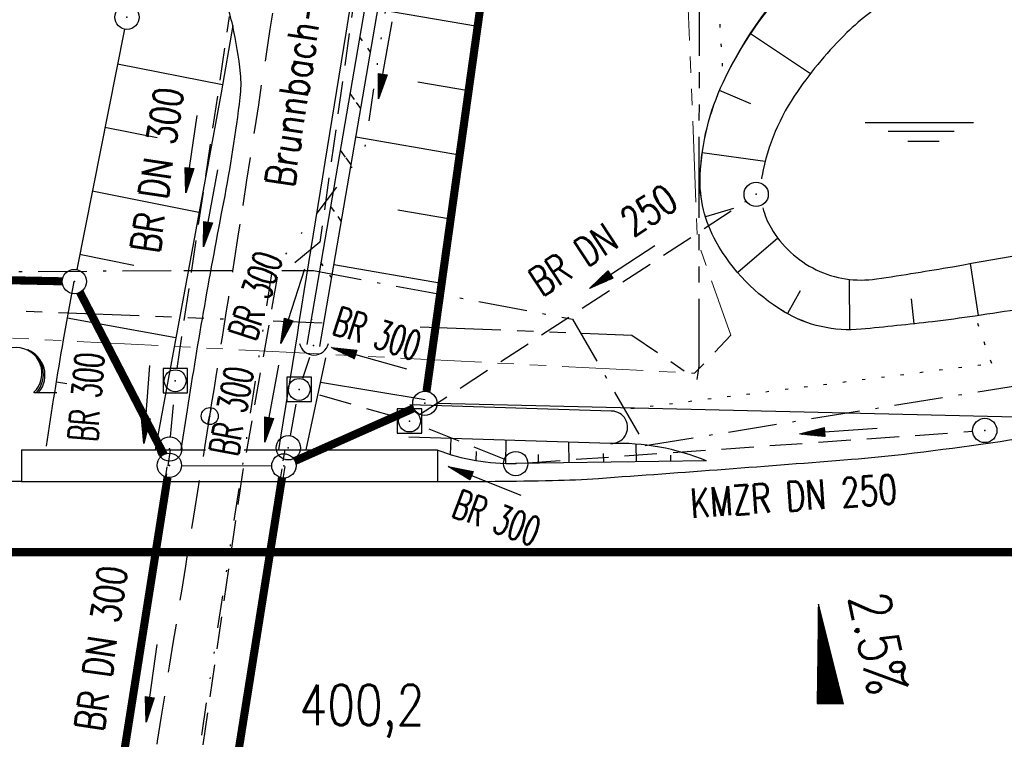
# Model space of a CAD drawing. Extents: x 0 to 1135, y 0 to 420.
# Tile 56 of 61: x 851 to 912, y 217 to 261. Entities that reach past the tile are written whole.
import ezdxf
from ezdxf.enums import TextEntityAlignment as Align

# ---------------------------------------------------------------- set-up
doc = ezdxf.new("R2010")
doc.units = 0
doc.header["$LTSCALE"] = 2
doc.header["$MEASUREMENT"] = 0
for name, pattern in [('AUSGEZOGEN', [0]), ('BAB-FM2', [2.6, 1.5, -0.5, 0.1, -0.5]), ('EinAusfädelung', [3.5, 2.5, -1]), ('GESTRICH-X2', [1.5, 1, -0.5]), ('GESTRICHELT', [0.75, 0.5, -0.25]), ('GESTRICHELTX3', [2.25, 1.5, -0.75]), ('GETRENNTX3', [3.25, 1, -0.75, 0, -0.75, 0, -0.75]), ('PHANTOMX2', [5, 2.5, -0.5, 0.5, -0.5, 0.5, -0.5]), ('PUNKTX2_STR', [0.6, 0.1, -0.5])]:
    doc.linetypes.add(name, pattern=pattern)
doc.layers.get('0').update_dxf_attribs({"color": 8, "linetype": 'AUSGEZOGEN'})
for name, color, linetype in [('BAB_FM', 8, 'BAB-FM2'), ('BAUWOTOP', 250, 'AUSGEZOGEN'), ('BAUWUTOP', 250, 'GESTRICHELT'), ('BOESCHG', 8, 'AUSGEZOGEN'), ('DURCHL', 200, 'GESTRICH-X2'), ('EINAUSF', 8, 'EinAusfädelung'), ('FBRTOP', 8, 'AUSGEZOGEN'), ('GEF', 8, 'AUSGEZOGEN'), ('GRENZL', 8, 'AUSGEZOGEN'), ('GRENZL-BAB', 7, 'AUSGEZOGEN'), ('GRENZP', 8, 'AUSGEZOGEN'), ('GRENZP-BAB', 7, 'AUSGEZOGEN'), ('HEKT_B', 250, 'CONTINUOUS'), ('KANAL', 200, 'GESTRICH-X2'), ('Lichtwellenleiter COLT', 8, 'PHANTOMX2'), ('Lichtwellenleiter GLH', 8, 'PHANTOMX2'), ('MULDE', 8, 'AUSGEZOGEN'), ('NUTZUNG', 8, 'PUNKTX2_STR'), ('PFEIL', 200, 'CONTINUOUS'), ('PFEILTOP', 8, 'AUSGEZOGEN'), ('Rinne', 200, 'CONTINUOUS'), ('RRB', 4, 'AUSGEZOGEN'), ('SCHSYMBOL', 200, 'AUSGEZOGEN'), ('SIGNATUR', 8, 'AUSGEZOGEN'), ('STRASSE', 8, 'AUSGEZOGEN'), ('STROMLTG', 8, 'AUSGEZOGEN'), ('Telekom', 8, 'GETRENNTX3'), ('TEXTO', 200, 'CONTINUOUS'), ('TEXTU', 4, 'CONTINUOUS'), ('W-LTG', 8, 'GESTRICHELTX3'), ('WALD', 8, 'AUSGEZOGEN')]:
    doc.layers.add(name, color=color, linetype=linetype)
doc.styles.add('ROMANS', font='romans.shx', dxfattribs={"width": 0.8})

# ---------------------------------------------------------------- blocks, each defined once
blk = doc.blocks.new('GST')
at = {"color": 0}
blk.add_circle((0, 0), 0.75, dxfattribs=at)
blk.add_point((0, 0), dxfattribs=at)
blk = doc.blocks.new('W-SCHI')
at = {"color": 0}
blk.add_line((-0.75, 0.006), (0.75, 0), dxfattribs=at)
blk.add_circle((0, 0), 0.75, dxfattribs=at)
blk.add_point((0, 0), dxfattribs=at)
blk = doc.blocks.new('20')
blk.add_lwpolyline([(-0.754, -0.751), (0.754, -0.751), (0.754, 0.75), (-0.754, 0.75)], close=True)
blk.add_circle((0, 0), 0.676)
blk.add_point((0, 0))
blk = doc.blocks.new('10')
blk.add_blockref('GST', (0, 0))
blk = doc.blocks.new('40')
at = {"color": 0}
blk.add_arc((0.025, 0.311), 0.91, 192.5363, 347.4637, dxfattribs=at)
blk.add_point((0, 0), dxfattribs=at)
blk = doc.blocks.new('PFEIL2')
at = {"color": 0}
for p, q in [((0.88, 0.002), (-2.401, -0.012)), ((0.881, -0.271), (0.879, 0.276)), ((0.879, 0.276), (2.429, 0.009)), ((0.911, 0.27), (0.879, 0.265)), ((0.965, 0.261), (0.879, 0.246)), ((1.019, 0.252), (0.879, 0.228)), ((1.073, 0.242), (0.879, 0.209)), ((1.127, 0.233), (0.879, 0.191)), ((1.181, 0.224), (0.879, 0.172)), ((1.235, 0.214), (0.879, 0.154)), ((1.289, 0.205), (0.879, 0.135)), ((1.343, 0.196), (0.879, 0.117)), ((1.397, 0.187), (0.879, 0.098)), ((1.451, 0.177), (0.879, 0.08)), ((1.505, 0.168), (0.879, 0.061)), ((1.559, 0.159), (0.88, 0.043)), ((1.613, 0.149), (0.88, 0.024)), ((1.668, 0.14), (0.88, 0.006)), ((1.722, 0.131), (0.88, -0.013)), ((1.776, 0.121), (0.88, -0.031)), ((1.83, 0.112), (0.88, -0.05)), ((1.884, 0.103), (0.88, -0.068)), ((1.938, 0.094), (0.88, -0.087)), ((1.992, 0.084), (0.88, -0.105)), ((2.046, 0.075), (0.88, -0.124)), ((2.1, 0.066), (0.88, -0.142)), ((2.154, 0.056), (0.88, -0.161)), ((2.208, 0.047), (0.88, -0.179)), ((2.262, 0.038), (0.881, -0.198)), ((2.316, 0.029), (0.881, -0.216)), ((2.37, 0.019), (0.881, -0.235)), ((2.424, 0.01), (0.881, -0.253)), ((2.429, 0.009), (0.881, -0.271))]:
    blk.add_line(p, q, dxfattribs=at)
blk = doc.blocks.new('LW')
at = {"color": 0}
blk.add_line((1.183, 0.003), (2.575, 0.003), dxfattribs=at)
for centre, radius, start, end in [((0.065, 1.189), 1.6, 312.72017, 226.72491), ((0.169, 1.08), 1.681, 321.19916, 68.98443), ((0.083, 1.129), 1.668, 319.29157, 65.21007)]:
    blk.add_arc(centre, radius, start, end, dxfattribs=at)
blk = doc.blocks.new('*X16')
at = {"color": 0}
for p, q in [((725.827, 193.844), (727.436, 195.453)), ((725.827, 193.853), (727.427, 195.453)), ((725.827, 193.861), (727.418, 195.453)), ((725.827, 193.87), (727.409, 195.453)), ((725.827, 193.879), (727.401, 195.453)), ((725.827, 193.888), (727.392, 195.453)), ((725.827, 193.897), (727.383, 195.453)), ((725.827, 193.906), (727.374, 195.453)), ((725.827, 193.914), (727.365, 195.453)), ((725.827, 193.923), (727.356, 195.453)), ((725.827, 193.932), (727.347, 195.453)), ((725.827, 193.941), (727.339, 195.453)), ((725.827, 193.95), (727.33, 195.453)), ((725.827, 193.959), (727.321, 195.453)), ((725.827, 193.967), (727.312, 195.453)), ((725.827, 193.976), (727.303, 195.453)), ((725.827, 193.985), (727.294, 195.453)), ((725.827, 193.994), (727.286, 195.453)), ((725.827, 194.003), (727.277, 195.453)), ((725.827, 194.012), (727.268, 195.453)), ((725.827, 194.02), (727.259, 195.453)), ((725.827, 194.029), (727.25, 195.453)), ((725.827, 194.038), (727.241, 195.453)), ((725.827, 194.047), (727.233, 195.453)), ((725.827, 194.056), (727.224, 195.453)), ((725.827, 194.065), (727.215, 195.453)), ((725.827, 194.073), (727.206, 195.453)), ((725.827, 194.082), (727.197, 195.453)), ((725.827, 194.091), (727.188, 195.453)), ((725.827, 194.1), (727.18, 195.453)), ((725.827, 194.109), (727.171, 195.453)), ((725.827, 194.118), (727.162, 195.453)), ((725.827, 194.127), (727.153, 195.453)), ((725.827, 194.135), (727.144, 195.453)), ((725.827, 194.144), (727.135, 195.453)), ((725.827, 194.153), (727.127, 195.453)), ((725.827, 194.162), (727.118, 195.453)), ((725.827, 194.171), (727.109, 195.453)), ((725.827, 194.18), (727.1, 195.453)), ((725.827, 194.188), (727.091, 195.453)), ((725.827, 194.197), (727.082, 195.453)), ((725.827, 194.206), (727.073, 195.453)), ((725.827, 194.215), (727.065, 195.453)), ((725.827, 194.224), (727.056, 195.453)), ((725.827, 194.233), (727.047, 195.453)), ((725.827, 194.241), (727.038, 195.453)), ((725.827, 194.25), (727.029, 195.453)), ((725.827, 194.259), (727.02, 195.453)), ((725.827, 194.268), (727.012, 195.453)), ((725.827, 194.277), (727.003, 195.453)), ((725.827, 194.286), (726.994, 195.453)), ((725.827, 194.294), (726.985, 195.453)), ((725.827, 194.303), (726.976, 195.453)), ((725.827, 194.312), (726.967, 195.453)), ((725.827, 194.321), (726.959, 195.453)), ((725.827, 194.33), (726.95, 195.453)), ((725.827, 194.339), (726.941, 195.453)), ((725.827, 194.348), (726.932, 195.453)), ((725.827, 194.356), (726.923, 195.453)), ((725.827, 194.365), (726.914, 195.453)), ((725.827, 194.374), (726.906, 195.453)), ((725.827, 194.383), (726.897, 195.453)), ((725.827, 194.392), (726.888, 195.453)), ((725.827, 194.401), (726.879, 195.453)), ((725.827, 194.409), (726.87, 195.453)), ((725.827, 194.418), (726.861, 195.453)), ((725.827, 194.427), (726.853, 195.453)), ((725.827, 194.436), (726.844, 195.453)), ((725.827, 194.445), (726.835, 195.453)), ((725.827, 194.454), (726.826, 195.453)), ((725.827, 194.462), (726.817, 195.453)), ((725.827, 194.471), (726.808, 195.453)), ((725.827, 194.48), (726.799, 195.453)), ((725.827, 194.489), (726.791, 195.453)), ((725.827, 194.498), (726.782, 195.453)), ((725.827, 194.507), (726.773, 195.453)), ((725.827, 194.515), (726.764, 195.453)), ((725.827, 194.524), (726.755, 195.453)), ((725.827, 194.533), (726.746, 195.453)), ((725.827, 194.542), (726.738, 195.453)), ((725.827, 194.551), (726.729, 195.453)), ((725.827, 194.56), (726.72, 195.453)), ((725.827, 194.568), (726.711, 195.453)), ((725.827, 194.577), (726.702, 195.453)), ((725.827, 194.586), (726.693, 195.453)), ((725.827, 194.595), (726.685, 195.453)), ((725.827, 194.604), (726.676, 195.453)), ((725.827, 194.613), (726.667, 195.453)), ((725.827, 194.622), (726.658, 195.453)), ((725.827, 194.63), (726.649, 195.453)), ((725.827, 194.639), (726.64, 195.453)), ((725.827, 194.648), (726.632, 195.453)), ((725.827, 194.657), (726.623, 195.453)), ((725.827, 194.666), (726.614, 195.453)), ((725.827, 194.675), (726.605, 195.453)), ((725.827, 194.683), (726.596, 195.453)), ((725.827, 194.692), (726.587, 195.453)), ((725.827, 194.701), (726.579, 195.453)), ((725.827, 194.71), (726.57, 195.453)), ((725.827, 194.719), (726.561, 195.453)), ((725.827, 194.728), (726.552, 195.453)), ((725.827, 194.736), (726.543, 195.453)), ((725.827, 194.745), (726.534, 195.453)), ((725.827, 194.754), (726.525, 195.453)), ((725.827, 194.763), (726.517, 195.453)), ((725.827, 194.772), (726.508, 195.453)), ((725.827, 194.781), (726.499, 195.453)), ((725.827, 194.789), (726.49, 195.453)), ((725.827, 194.798), (726.481, 195.453)), ((725.827, 194.807), (726.472, 195.453)), ((725.827, 194.816), (726.464, 195.453)), ((725.827, 194.825), (726.455, 195.453)), ((725.827, 194.834), (726.446, 195.453)), ((725.827, 194.842), (726.437, 195.453)), ((725.827, 194.851), (726.428, 195.453)), ((725.827, 194.86), (726.419, 195.453)), ((725.827, 194.869), (726.411, 195.453)), ((725.827, 194.878), (726.402, 195.453)), ((725.827, 194.887), (726.393, 195.453)), ((725.827, 194.896), (726.384, 195.453)), ((725.827, 194.904), (726.375, 195.453)), ((725.827, 194.913), (726.366, 195.453)), ((725.827, 194.922), (726.358, 195.453)), ((725.827, 194.931), (726.349, 195.453)), ((725.827, 194.94), (726.34, 195.453)), ((725.827, 194.949), (726.331, 195.453)), ((725.827, 194.957), (726.322, 195.453)), ((725.827, 194.966), (726.313, 195.453)), ((725.827, 194.975), (726.305, 195.453)), ((725.827, 194.984), (726.296, 195.453)), ((725.827, 194.993), (726.287, 195.453)), ((725.827, 195.002), (726.278, 195.453)), ((725.827, 195.01), (726.269, 195.453)), ((725.827, 195.019), (726.26, 195.453)), ((725.827, 195.028), (726.251, 195.453)), ((725.827, 195.037), (726.243, 195.453)), ((725.827, 195.046), (726.234, 195.453)), ((725.827, 195.055), (726.225, 195.453)), ((725.827, 195.063), (726.216, 195.453)), ((725.827, 195.072), (726.207, 195.453)), ((725.827, 195.081), (726.198, 195.453)), ((725.827, 195.09), (726.19, 195.453)), ((725.827, 195.099), (726.181, 195.453)), ((725.827, 195.108), (726.172, 195.453)), ((725.827, 195.116), (726.163, 195.453)), ((725.827, 195.125), (726.154, 195.453)), ((725.827, 195.134), (726.145, 195.453)), ((725.827, 195.143), (726.137, 195.453)), ((725.827, 195.152), (726.128, 195.453)), ((725.827, 195.161), (726.119, 195.453)), ((725.827, 195.17), (726.11, 195.453)), ((725.827, 195.178), (726.101, 195.453)), ((725.827, 195.187), (726.092, 195.453)), ((725.827, 195.196), (726.084, 195.453)), ((725.827, 195.205), (726.075, 195.453)), ((725.827, 195.214), (726.066, 195.453)), ((725.827, 195.223), (726.057, 195.453)), ((725.827, 195.231), (726.048, 195.453)), ((725.827, 195.24), (726.039, 195.453)), ((725.827, 195.249), (726.031, 195.453)), ((725.827, 195.258), (726.022, 195.453)), ((725.827, 195.267), (726.013, 195.453)), ((725.827, 195.276), (726.004, 195.453)), ((725.827, 195.284), (725.995, 195.453)), ((725.827, 195.293), (725.986, 195.453)), ((725.827, 195.302), (725.977, 195.453)), ((725.827, 195.311), (725.969, 195.453)), ((725.827, 195.32), (725.96, 195.453)), ((725.827, 195.329), (725.951, 195.453)), ((725.827, 195.337), (725.942, 195.453)), ((725.827, 195.346), (725.933, 195.453)), ((725.827, 195.355), (725.924, 195.453)), ((725.827, 195.364), (725.916, 195.453)), ((725.827, 195.373), (725.907, 195.453)), ((725.827, 195.382), (725.898, 195.453)), ((725.827, 195.39), (725.889, 195.453)), ((725.827, 195.399), (725.88, 195.453)), ((725.827, 195.408), (725.871, 195.453)), ((725.827, 195.417), (725.863, 195.453)), ((725.827, 195.426), (725.854, 195.453)), ((725.827, 195.435), (725.845, 195.453)), ((725.827, 195.444), (725.836, 195.453)), ((725.827, 193.826), (727.433, 195.433)), ((725.827, 193.817), (727.43, 195.421)), ((725.827, 193.808), (727.427, 195.409)), ((725.827, 193.799), (727.424, 195.397)), ((725.827, 193.791), (727.421, 195.385)), ((725.827, 193.782), (727.418, 195.373)), ((725.827, 193.773), (727.414, 195.361)), ((725.827, 193.764), (727.411, 195.349)), ((725.827, 193.755), (727.408, 195.337)), ((725.827, 193.746), (727.405, 195.325)), ((725.827, 193.738), (727.402, 195.313)), ((725.827, 193.729), (727.399, 195.301)), ((725.827, 193.72), (727.395, 195.289)), ((725.827, 193.711), (727.392, 195.277)), ((725.827, 193.702), (727.389, 195.265)), ((725.827, 193.693), (727.386, 195.253)), ((725.827, 193.685), (727.383, 195.241)), ((725.827, 193.676), (727.38, 195.229)), ((725.827, 193.667), (727.377, 195.217)), ((725.827, 193.658), (727.373, 195.205)), ((725.827, 193.649), (727.37, 195.193)), ((725.827, 193.64), (727.367, 195.181)), ((725.827, 193.632), (727.364, 195.169)), ((725.827, 193.623), (727.361, 195.157)), ((725.827, 193.614), (727.358, 195.145)), ((725.827, 193.605), (727.354, 195.133)), ((725.827, 193.596), (727.351, 195.121)), ((725.827, 193.587), (727.348, 195.109)), ((725.827, 193.579), (727.345, 195.097)), ((725.827, 193.57), (727.342, 195.085)), ((725.827, 193.561), (727.339, 195.073)), ((725.827, 193.552), (727.336, 195.061)), ((725.827, 193.543), (727.332, 195.049)), ((725.827, 193.534), (727.329, 195.037)), ((725.827, 193.525), (727.326, 195.025)), ((725.827, 193.517), (727.323, 195.013)), ((725.827, 193.508), (727.32, 195.001)), ((725.827, 193.499), (727.317, 194.989)), ((725.827, 193.49), (727.313, 194.977)), ((725.827, 193.481), (727.31, 194.965)), ((725.827, 193.472), (727.307, 194.953)), ((725.827, 193.464), (727.304, 194.941)), ((725.827, 193.455), (727.301, 194.929)), ((725.827, 193.446), (727.298, 194.917)), ((725.827, 193.437), (727.295, 194.905)), ((725.827, 193.428), (727.291, 194.893)), ((725.827, 193.419), (727.288, 194.881)), ((725.827, 193.411), (727.285, 194.869)), ((725.827, 193.402), (727.282, 194.857)), ((725.827, 193.393), (727.279, 194.845)), ((725.827, 193.384), (727.276, 194.833)), ((725.827, 193.375), (727.272, 194.821)), ((725.827, 193.366), (727.269, 194.809)), ((725.827, 193.358), (727.266, 194.797)), ((725.827, 193.349), (727.263, 194.785)), ((725.827, 193.34), (727.26, 194.773)), ((725.827, 193.331), (727.257, 194.761)), ((725.827, 193.322), (727.254, 194.749)), ((725.827, 193.313), (727.25, 194.737)), ((725.827, 193.305), (727.247, 194.725)), ((725.827, 193.296), (727.244, 194.713)), ((725.827, 193.287), (727.241, 194.701)), ((725.827, 193.278), (727.238, 194.689)), ((725.827, 193.269), (727.235, 194.677)), ((725.827, 193.26), (727.231, 194.665)), ((725.827, 193.251), (727.228, 194.653)), ((725.827, 193.243), (727.225, 194.641)), ((725.827, 193.234), (727.222, 194.629)), ((725.827, 193.225), (727.219, 194.617)), ((725.827, 193.216), (727.216, 194.605)), ((725.827, 193.207), (727.213, 194.593)), ((725.827, 193.198), (727.209, 194.581)), ((725.827, 193.19), (727.206, 194.569)), ((725.827, 193.181), (727.203, 194.557)), ((725.827, 193.172), (727.2, 194.545)), ((725.827, 193.163), (727.197, 194.533)), ((725.827, 193.154), (727.194, 194.521)), ((725.827, 193.145), (727.19, 194.509)), ((725.827, 193.137), (727.187, 194.497)), ((725.827, 193.128), (727.184, 194.485)), ((725.827, 193.119), (727.181, 194.473)), ((725.827, 193.11), (727.178, 194.461)), ((725.827, 193.101), (727.175, 194.449)), ((725.827, 193.092), (727.172, 194.437)), ((725.827, 193.084), (727.168, 194.425)), ((725.827, 193.075), (727.165, 194.413)), ((725.827, 193.066), (727.162, 194.401)), ((725.827, 193.057), (727.159, 194.389)), ((725.827, 193.048), (727.156, 194.377)), ((725.827, 193.039), (727.153, 194.365)), ((725.827, 193.031), (727.149, 194.353)), ((725.827, 193.022), (727.146, 194.341)), ((725.827, 193.013), (727.143, 194.329)), ((725.827, 193.004), (727.14, 194.317)), ((725.827, 192.995), (727.137, 194.305)), ((725.827, 192.986), (727.134, 194.293)), ((725.827, 192.977), (727.131, 194.281)), ((725.827, 192.969), (727.127, 194.269)), ((725.827, 192.96), (727.124, 194.257)), ((725.827, 192.951), (727.121, 194.245)), ((725.827, 192.942), (727.118, 194.233)), ((725.827, 192.933), (727.115, 194.221)), ((725.827, 192.924), (727.112, 194.209)), ((725.827, 192.916), (727.108, 194.197)), ((725.827, 192.907), (727.105, 194.185)), ((725.827, 192.898), (727.102, 194.173)), ((725.827, 192.889), (727.099, 194.161)), ((725.827, 192.88), (727.096, 194.15)), ((725.827, 192.871), (727.093, 194.138)), ((725.827, 192.863), (727.09, 194.126)), ((725.827, 192.854), (727.086, 194.114)), ((725.827, 192.845), (727.083, 194.102)), ((725.827, 192.836), (727.08, 194.09)), ((725.827, 192.827), (727.077, 194.078)), ((725.827, 192.818), (727.074, 194.066)), ((725.827, 192.81), (727.071, 194.054)), ((725.827, 192.801), (727.068, 194.042)), ((725.827, 192.792), (727.064, 194.03)), ((725.827, 192.783), (727.061, 194.018)), ((725.827, 192.774), (727.058, 194.006)), ((725.827, 192.765), (727.055, 193.994)), ((725.827, 192.757), (727.052, 193.982)), ((725.827, 192.748), (727.049, 193.97)), ((725.827, 192.739), (727.045, 193.958)), ((725.827, 192.73), (727.042, 193.946)), ((725.827, 192.721), (727.039, 193.934)), ((725.827, 192.712), (727.036, 193.922)), ((725.827, 192.703), (727.033, 193.91)), ((725.827, 192.695), (727.03, 193.898)), ((725.827, 192.686), (727.027, 193.886)), ((725.827, 192.677), (727.023, 193.874)), ((725.827, 192.668), (727.02, 193.862)), ((725.827, 192.659), (727.017, 193.85)), ((725.827, 192.65), (727.014, 193.838)), ((725.827, 192.642), (727.011, 193.826)), ((725.827, 192.633), (727.008, 193.814)), ((725.827, 192.624), (727.004, 193.802)), ((725.827, 192.615), (727.001, 193.79)), ((725.827, 192.606), (726.998, 193.778)), ((725.827, 192.597), (726.995, 193.766)), ((725.827, 192.589), (726.992, 193.754)), ((725.827, 192.58), (726.989, 193.742)), ((725.827, 192.571), (726.986, 193.73)), ((725.827, 192.562), (726.982, 193.718)), ((725.827, 192.553), (726.979, 193.706)), ((725.827, 192.544), (726.976, 193.694)), ((725.827, 192.536), (726.973, 193.682)), ((725.827, 192.527), (726.97, 193.67)), ((725.827, 192.518), (726.967, 193.658)), ((725.827, 192.509), (726.963, 193.646)), ((725.827, 192.5), (726.96, 193.634)), ((725.827, 192.491), (726.957, 193.622)), ((725.827, 192.483), (726.954, 193.61)), ((725.827, 192.474), (726.951, 193.598)), ((725.827, 192.465), (726.948, 193.586)), ((725.827, 192.456), (726.945, 193.574)), ((725.827, 192.447), (726.941, 193.562)), ((725.827, 192.438), (726.938, 193.55)), ((725.827, 192.429), (726.935, 193.538)), ((725.827, 192.421), (726.932, 193.526)), ((725.827, 192.412), (726.929, 193.514)), ((725.827, 192.403), (726.926, 193.502)), ((725.827, 192.394), (726.922, 193.49)), ((725.827, 192.385), (726.919, 193.478)), ((725.827, 192.376), (726.916, 193.466)), ((725.827, 192.368), (726.913, 193.454)), ((725.827, 192.359), (726.91, 193.442)), ((725.827, 192.35), (726.907, 193.43)), ((725.827, 192.341), (726.904, 193.418)), ((725.827, 192.332), (726.9, 193.406)), ((725.827, 192.323), (726.897, 193.394)), ((725.827, 192.315), (726.894, 193.382)), ((725.827, 192.306), (726.891, 193.37)), ((725.827, 192.297), (726.888, 193.358)), ((725.827, 192.288), (726.885, 193.346)), ((725.827, 192.279), (726.881, 193.334)), ((725.827, 192.27), (726.878, 193.322)), ((725.827, 192.262), (726.875, 193.31)), ((725.827, 192.253), (726.872, 193.298)), ((725.827, 192.244), (726.869, 193.286)), ((725.827, 192.235), (726.866, 193.274)), ((725.827, 192.226), (726.863, 193.262)), ((725.827, 192.217), (726.859, 193.25)), ((725.827, 192.209), (726.856, 193.238)), ((725.827, 192.2), (726.853, 193.226)), ((725.827, 192.191), (726.85, 193.214)), ((725.827, 192.182), (726.847, 193.202)), ((725.827, 192.173), (726.844, 193.19)), ((725.827, 192.164), (726.84, 193.178)), ((725.827, 192.155), (726.837, 193.166)), ((725.827, 192.147), (726.834, 193.154)), ((725.827, 192.138), (726.831, 193.142)), ((725.827, 192.129), (726.828, 193.13)), ((725.827, 192.12), (726.825, 193.118)), ((725.827, 192.111), (726.822, 193.106)), ((725.827, 192.102), (726.818, 193.094)), ((725.827, 192.094), (726.815, 193.082)), ((725.827, 192.085), (726.812, 193.07)), ((725.827, 192.076), (726.809, 193.058)), ((725.827, 192.067), (726.806, 193.046)), ((725.827, 192.058), (726.803, 193.034)), ((725.827, 192.049), (726.799, 193.022)), ((725.827, 192.041), (726.796, 193.01)), ((725.827, 192.032), (726.793, 192.998)), ((725.827, 192.023), (726.79, 192.986)), ((725.827, 192.014), (726.787, 192.974)), ((725.827, 192.005), (726.784, 192.962)), ((725.827, 191.996), (726.781, 192.95)), ((725.827, 191.988), (726.777, 192.938)), ((725.827, 191.979), (726.774, 192.926)), ((725.827, 191.97), (726.771, 192.914)), ((725.827, 191.961), (726.768, 192.902)), ((725.827, 191.952), (726.765, 192.89)), ((725.827, 191.943), (726.762, 192.878)), ((725.827, 191.935), (726.758, 192.866)), ((725.827, 191.926), (726.755, 192.854)), ((725.827, 191.917), (726.752, 192.842)), ((725.827, 191.908), (726.749, 192.83)), ((725.827, 191.899), (726.746, 192.818)), ((725.827, 191.89), (726.743, 192.806)), ((725.827, 191.881), (726.74, 192.794)), ((725.827, 191.873), (726.736, 192.782)), ((725.827, 191.864), (726.733, 192.77)), ((725.827, 191.855), (726.73, 192.758)), ((725.827, 191.846), (726.727, 192.746)), ((725.827, 191.837), (726.724, 192.734)), ((725.827, 191.828), (726.721, 192.722)), ((725.827, 191.82), (726.717, 192.71)), ((725.827, 191.811), (726.714, 192.698)), ((725.827, 191.802), (726.711, 192.686)), ((725.827, 191.793), (726.708, 192.674)), ((725.827, 191.784), (726.705, 192.662)), ((725.827, 191.775), (726.702, 192.65)), ((725.827, 191.767), (726.699, 192.639)), ((725.827, 191.758), (726.695, 192.627)), ((725.827, 191.749), (726.692, 192.615)), ((725.827, 191.74), (726.689, 192.603)), ((725.827, 191.731), (726.686, 192.591)), ((725.827, 191.722), (726.683, 192.579)), ((725.827, 191.714), (726.68, 192.567)), ((725.827, 191.705), (726.677, 192.555)), ((725.827, 191.696), (726.673, 192.543)), ((725.827, 191.687), (726.67, 192.531)), ((725.827, 191.678), (726.667, 192.519)), ((725.827, 191.669), (726.664, 192.507)), ((725.827, 191.66), (726.661, 192.495)), ((725.827, 191.652), (726.658, 192.483)), ((725.827, 191.643), (726.654, 192.471)), ((725.827, 191.634), (726.651, 192.459)), ((725.827, 191.625), (726.648, 192.447)), ((725.827, 191.616), (726.645, 192.435)), ((725.827, 191.607), (726.642, 192.423)), ((725.827, 191.599), (726.639, 192.411)), ((725.827, 191.59), (726.636, 192.399)), ((725.827, 191.581), (726.632, 192.387)), ((725.827, 191.572), (726.629, 192.375)), ((725.827, 191.563), (726.626, 192.363)), ((725.827, 191.554), (726.623, 192.351)), ((725.827, 191.546), (726.62, 192.339)), ((725.827, 191.537), (726.617, 192.327)), ((725.827, 191.528), (726.613, 192.315)), ((725.827, 191.519), (726.61, 192.303)), ((725.827, 191.51), (726.607, 192.291)), ((725.827, 191.501), (726.604, 192.279)), ((725.827, 191.493), (726.601, 192.267)), ((725.827, 191.484), (726.598, 192.255)), ((725.827, 191.475), (726.595, 192.243)), ((725.827, 191.466), (726.591, 192.231)), ((725.827, 191.457), (726.588, 192.219)), ((725.827, 191.448), (726.585, 192.207)), ((725.827, 191.44), (726.582, 192.195)), ((725.827, 191.431), (726.579, 192.183)), ((725.827, 191.422), (726.576, 192.171)), ((725.827, 191.413), (726.572, 192.159)), ((725.827, 191.404), (726.569, 192.147)), ((725.827, 191.395), (726.566, 192.135)), ((725.827, 191.386), (726.563, 192.123)), ((725.827, 191.378), (726.56, 192.111)), ((725.827, 191.369), (726.557, 192.099)), ((725.827, 191.36), (726.554, 192.087)), ((725.827, 191.351), (726.55, 192.075)), ((725.827, 191.342), (726.547, 192.063)), ((725.827, 191.333), (726.544, 192.051)), ((725.827, 191.325), (726.541, 192.039)), ((725.827, 191.316), (726.538, 192.027)), ((725.827, 191.307), (726.535, 192.015)), ((725.827, 191.298), (726.531, 192.003)), ((725.827, 191.289), (726.528, 191.991)), ((725.827, 191.28), (726.525, 191.979)), ((725.827, 191.272), (726.522, 191.967)), ((725.827, 191.263), (726.519, 191.955)), ((725.827, 191.254), (726.516, 191.943)), ((725.827, 191.245), (726.513, 191.931)), ((725.827, 191.236), (726.509, 191.919)), ((725.827, 191.227), (726.506, 191.907)), ((725.827, 191.219), (726.503, 191.895)), ((725.827, 191.21), (726.5, 191.883)), ((725.827, 191.201), (726.497, 191.871)), ((725.827, 191.192), (726.494, 191.859)), ((725.827, 191.183), (726.49, 191.847)), ((725.827, 191.174), (726.487, 191.835)), ((725.827, 191.166), (726.484, 191.823)), ((725.827, 191.157), (726.481, 191.811)), ((725.827, 191.148), (726.478, 191.799)), ((725.827, 191.139), (726.475, 191.787)), ((725.827, 191.13), (726.472, 191.775)), ((725.827, 191.121), (726.468, 191.763)), ((725.827, 191.112), (726.465, 191.751)), ((725.827, 191.104), (726.462, 191.739)), ((725.827, 191.095), (726.459, 191.727)), ((725.827, 191.086), (726.456, 191.715)), ((725.827, 191.077), (726.453, 191.703)), ((725.827, 191.068), (726.449, 191.691)), ((725.827, 191.059), (726.446, 191.679)), ((725.827, 191.051), (726.443, 191.667)), ((725.827, 191.042), (726.44, 191.655)), ((725.827, 191.033), (726.437, 191.643)), ((725.827, 191.024), (726.434, 191.631)), ((725.827, 191.015), (726.431, 191.619)), ((725.827, 191.006), (726.427, 191.607)), ((725.827, 190.998), (726.424, 191.595)), ((725.827, 190.989), (726.421, 191.583)), ((725.827, 190.98), (726.418, 191.571)), ((725.827, 190.971), (726.415, 191.559)), ((725.827, 190.962), (726.412, 191.547)), ((725.827, 190.953), (726.408, 191.535)), ((725.827, 190.945), (726.405, 191.523)), ((725.827, 190.936), (726.402, 191.511)), ((725.827, 190.927), (726.399, 191.499)), ((725.827, 190.918), (726.396, 191.487)), ((725.827, 190.909), (726.393, 191.475)), ((725.827, 190.9), (726.39, 191.463)), ((725.827, 190.892), (726.386, 191.451)), ((725.827, 190.883), (726.383, 191.439)), ((725.827, 190.874), (726.38, 191.427)), ((725.827, 190.865), (726.377, 191.415)), ((725.827, 190.856), (726.374, 191.403)), ((725.827, 190.847), (726.371, 191.391)), ((725.827, 190.838), (726.367, 191.379)), ((725.827, 190.83), (726.364, 191.367)), ((725.827, 190.821), (726.361, 191.355)), ((725.827, 190.812), (726.358, 191.343)), ((725.827, 190.803), (726.355, 191.331)), ((725.827, 190.794), (726.352, 191.319)), ((725.827, 190.785), (726.349, 191.307)), ((725.827, 190.777), (726.345, 191.295)), ((725.827, 190.768), (726.342, 191.283)), ((725.827, 190.759), (726.339, 191.271)), ((725.827, 190.75), (726.336, 191.259)), ((725.827, 190.741), (726.333, 191.247)), ((725.827, 190.732), (726.33, 191.235)), ((725.827, 190.724), (726.326, 191.223)), ((725.827, 190.715), (726.323, 191.211)), ((725.827, 190.706), (726.32, 191.199)), ((725.827, 190.697), (726.317, 191.187)), ((725.827, 190.688), (726.314, 191.175)), ((725.827, 190.679), (726.311, 191.163)), ((725.827, 190.671), (726.308, 191.151)), ((725.827, 190.662), (726.304, 191.139)), ((725.827, 190.653), (726.301, 191.128)), ((725.827, 190.644), (726.298, 191.116)), ((725.827, 190.635), (726.295, 191.104)), ((725.827, 190.626), (726.292, 191.092)), ((725.827, 190.618), (726.289, 191.08)), ((725.827, 190.609), (726.286, 191.068)), ((725.827, 190.6), (726.282, 191.056)), ((725.827, 190.591), (726.279, 191.044)), ((725.827, 190.582), (726.276, 191.032)), ((725.827, 190.573), (726.273, 191.02)), ((725.827, 190.564), (726.27, 191.008)), ((725.827, 190.556), (726.267, 190.996)), ((725.827, 190.547), (726.263, 190.984)), ((725.827, 190.538), (726.26, 190.972)), ((725.827, 190.529), (726.257, 190.96)), ((725.827, 190.52), (726.254, 190.948)), ((725.827, 190.511), (726.251, 190.936)), ((725.827, 190.503), (726.248, 190.924)), ((725.827, 190.494), (726.245, 190.912)), ((725.827, 190.485), (726.241, 190.9)), ((725.827, 190.476), (726.238, 190.888)), ((725.827, 190.467), (726.235, 190.876)), ((725.827, 190.458), (726.232, 190.864)), ((725.827, 190.45), (726.229, 190.852)), ((725.827, 190.441), (726.226, 190.84)), ((725.827, 190.432), (726.222, 190.828)), ((725.827, 190.423), (726.219, 190.816)), ((725.827, 190.414), (726.216, 190.804)), ((725.827, 190.405), (726.213, 190.792)), ((725.827, 190.397), (726.21, 190.78)), ((725.827, 190.388), (726.207, 190.768)), ((725.827, 190.379), (726.204, 190.756)), ((725.827, 190.37), (726.2, 190.744)), ((725.827, 190.361), (726.197, 190.732)), ((725.827, 190.352), (726.194, 190.72)), ((725.827, 190.344), (726.191, 190.708)), ((725.827, 190.335), (726.188, 190.696)), ((725.827, 190.326), (726.185, 190.684)), ((725.827, 190.317), (726.181, 190.672)), ((725.827, 190.308), (726.178, 190.66)), ((725.827, 190.299), (726.175, 190.648)), ((725.827, 190.29), (726.172, 190.636)), ((725.827, 190.282), (726.169, 190.624)), ((725.827, 190.273), (726.166, 190.612)), ((725.827, 190.264), (726.163, 190.6)), ((725.827, 190.255), (726.159, 190.588)), ((725.827, 190.246), (726.156, 190.576)), ((725.827, 190.237), (726.153, 190.564)), ((725.827, 190.229), (726.15, 190.552)), ((725.827, 190.22), (726.147, 190.54)), ((725.827, 190.211), (726.144, 190.528)), ((725.827, 190.202), (726.14, 190.516)), ((725.827, 190.193), (726.137, 190.504)), ((725.827, 190.184), (726.134, 190.492)), ((725.827, 190.176), (726.131, 190.48)), ((725.827, 190.167), (726.128, 190.468)), ((725.827, 190.158), (726.125, 190.456)), ((725.827, 190.149), (726.122, 190.444)), ((725.827, 190.14), (726.118, 190.432)), ((725.827, 190.131), (726.115, 190.42)), ((725.827, 190.123), (726.112, 190.408)), ((725.827, 190.114), (726.109, 190.396)), ((725.827, 190.105), (726.106, 190.384)), ((725.827, 190.096), (726.103, 190.372)), ((725.827, 190.087), (726.099, 190.36)), ((725.827, 190.078), (726.096, 190.348)), ((725.827, 190.07), (726.093, 190.336)), ((725.827, 190.061), (726.09, 190.324)), ((725.827, 190.052), (726.087, 190.312)), ((725.827, 190.043), (726.084, 190.3)), ((725.827, 190.034), (726.081, 190.288)), ((725.827, 190.025), (726.077, 190.276)), ((725.827, 190.016), (726.074, 190.264)), ((725.827, 190.008), (726.071, 190.252)), ((725.827, 189.999), (726.068, 190.24)), ((725.827, 189.99), (726.065, 190.228)), ((725.827, 189.981), (726.062, 190.216)), ((725.827, 189.972), (726.058, 190.204)), ((725.827, 189.963), (726.055, 190.192)), ((725.827, 189.955), (726.052, 190.18)), ((725.827, 189.946), (726.049, 190.168)), ((725.827, 189.937), (726.046, 190.156)), ((725.827, 189.928), (726.043, 190.144)), ((725.827, 189.919), (726.04, 190.132)), ((725.827, 189.91), (726.036, 190.12)), ((725.827, 189.902), (726.033, 190.108)), ((725.827, 189.893), (726.03, 190.096)), ((725.827, 189.884), (726.027, 190.084)), ((725.827, 189.875), (726.024, 190.072)), ((725.827, 189.866), (726.021, 190.06)), ((725.827, 189.857), (726.017, 190.048)), ((725.827, 189.849), (726.014, 190.036)), ((725.827, 189.84), (726.011, 190.024)), ((725.827, 189.831), (726.008, 190.012)), ((725.827, 189.822), (726.005, 190)), ((725.827, 189.813), (726.002, 189.988)), ((725.827, 189.804), (725.999, 189.976)), ((725.827, 189.796), (725.995, 189.964)), ((725.827, 189.787), (725.992, 189.952)), ((725.827, 189.778), (725.989, 189.94)), ((725.827, 189.769), (725.986, 189.928)), ((725.827, 189.76), (725.983, 189.916)), ((725.827, 189.751), (725.98, 189.904)), ((725.827, 189.742), (725.976, 189.892)), ((725.827, 189.734), (725.973, 189.88)), ((725.827, 189.725), (725.97, 189.868)), ((725.827, 189.716), (725.967, 189.856)), ((725.827, 189.707), (725.964, 189.844)), ((725.827, 189.698), (725.961, 189.832)), ((725.827, 189.689), (725.958, 189.82)), ((725.827, 189.681), (725.954, 189.808)), ((725.827, 189.672), (725.951, 189.796)), ((725.827, 189.663), (725.948, 189.784)), ((725.827, 189.654), (725.945, 189.772)), ((725.827, 189.645), (725.942, 189.76)), ((725.827, 189.636), (725.939, 189.748)), ((725.827, 189.628), (725.935, 189.736)), ((725.827, 189.619), (725.932, 189.724)), ((725.827, 189.61), (725.929, 189.712)), ((725.827, 189.601), (725.926, 189.7)), ((725.827, 189.592), (725.923, 189.688)), ((725.827, 189.583), (725.92, 189.676)), ((725.827, 189.575), (725.917, 189.664)), ((725.827, 189.566), (725.913, 189.652)), ((725.827, 189.557), (725.91, 189.64)), ((725.827, 189.548), (725.907, 189.628)), ((725.827, 189.539), (725.904, 189.616)), ((725.827, 189.53), (725.901, 189.605)), ((725.827, 189.521), (725.898, 189.593)), ((725.827, 189.513), (725.895, 189.581)), ((725.827, 189.504), (725.891, 189.569)), ((725.827, 189.495), (725.888, 189.557)), ((725.827, 189.486), (725.885, 189.545)), ((725.827, 189.477), (725.882, 189.533)), ((725.827, 189.468), (725.879, 189.521)), ((725.827, 189.46), (725.876, 189.509)), ((725.827, 189.451), (725.872, 189.497)), ((725.827, 189.442), (725.869, 189.485)), ((725.827, 189.433), (725.866, 189.473)), ((725.827, 189.424), (725.863, 189.461)), ((725.827, 189.415), (725.86, 189.449)), ((725.827, 189.407), (725.857, 189.437)), ((725.827, 189.398), (725.854, 189.425)), ((725.827, 189.389), (725.85, 189.413)), ((725.827, 189.38), (725.847, 189.401)), ((725.827, 189.371), (725.844, 189.389)), ((725.827, 189.362), (725.841, 189.377)), ((725.827, 189.354), (725.838, 189.365)), ((725.827, 189.345), (725.835, 189.353)), ((725.827, 189.336), (725.831, 189.341))]:
    blk.add_line(p, q, dxfattribs=at)
blk = doc.blocks.new('GEF')
at = {"color": 0}
for p, q in [((0.01, 0.018), (0.01, 6.148)), ((1.622, 6.148), (0.01, 0.018)), ((0.01, 6.148), (1.622, 6.148))]:
    blk.add_line(p, q, dxfattribs=at)
blk.add_blockref('*X16', (-725.817, -189.305), dxfattribs=at)
blk = doc.blocks.new('WASSER2')
at = {"layer": 'TEXTU'}
for p, q in [((-3.34, 0.005), (3.358, 0.005)), ((-1.904, -0.538), (2.16, -0.538)), ((-0.701, -1.159), (1.239, -1.159))]:
    blk.add_line(p, q, dxfattribs=at)

msp = doc.modelspace()

# ---------------------------------------------------------------- hatches: boundary and pattern name
at = {"layer": 'Rinne'}
h = msp.add_hatch(dxfattribs=at)
h.set_pattern_fill('ANSI31', color=256, scale=20, style=0)
h.set_pattern_definition([(125.246, (869.6255, 241.58), (-2.0417, -1.44273), [])])
edge = h.paths.add_edge_path()
edge.add_line((869.496, 240.826), (873.751, 265.579))
edge.add_line((868.707, 240.961), (872.962, 265.714))

# ---------------------------------------------------------------- linework, layer by layer
at = {"layer": 'BAB_FM'}
for points in [[(726.098, 246.719), (776.097, 245.52), (826.097, 245.32), (861.097, 245.521), (864.562, 245.521)], [(867.133, 245.521), (869.097, 245.521), (885.097, 242.521), (889.598, 234.721), (936.092, 242.209), (947.597, 245.31), (949.598, 236.21), (950, 236.275)]]:
    msp.add_lwpolyline(points, dxfattribs=at)
at = {"layer": 'BAUWOTOP'}
for p, q in [((851.056, 234.456), (862.417, 234.457)), ((851.056, 234.456), (851.056, 232.487)), ((864.808, 234.458), (876.755, 234.459)), ((876.755, 234.459), (876.755, 232.489)), ((851.056, 232.487), (876.755, 232.489))]:
    msp.add_line(p, q, dxfattribs=at)
at = {"layer": 'BAUWUTOP'}
for p, q in [((860.245, 234.457), (853.918, 193.778)), ((860.911, 193.76), (867.344, 234.458))]:
    msp.add_line(p, q, dxfattribs=at)
at = {"layer": 'BOESCHG'}
for p, q in [((879.23, 260.578), (873.072, 261.637)), ((899.793, 257.674), (896.1, 260.136)), ((863.472, 256.979), (856.991, 258.27)), ((878.674, 256.615), (875.534, 257.155)), ((896.109, 255.808), (894.178, 256.634)), ((859.442, 253.703), (856.21, 254.347)), ((878.119, 252.652), (871.717, 253.752)), ((897.005, 252.255), (893.113, 252.79)), ((862.022, 249.11), (855.428, 250.424)), ((877.563, 248.689), (874.301, 249.249)), ((895.04, 249.354), (893.313, 248.829)), ((897.781, 247.523), (895.303, 245.391)), ((858.007, 245.832), (854.647, 246.501)), ((877.008, 244.726), (870.362, 245.868)), ((909.668, 245.949), (910.152, 242.737)), ((902.199, 244.976), (902.203, 241.86)), ((899.162, 244.265), (898.373, 242.857)), ((906.015, 243.767), (906.185, 242.229)), ((860.589, 241.364), (853.886, 242.574)), ((868.639, 234.458), (869.86, 240.124)), ((853.852, 238.526), (853.218, 238.63)), ((875.999, 237.527), (869.532, 238.601)), ((877.571, 234.16), (877.606, 235.147)), ((880.978, 233.605), (880.998, 235.042)), ((884.888, 233.646), (884.874, 234.922)), ((889.06, 233.705), (889.036, 234.803)), ((879.148, 233.79), (879.166, 234.341)), ((887.04, 233.677), (887.015, 234.217)), ((893.367, 233.766), (881.593, 233.6)), ((883.005, 233.62), (882.992, 234.162)), ((891.177, 233.735), (891.165, 234.112))]:
    msp.add_line(p, q, dxfattribs=at)
for points in [[(932.973, 255.939, -0.049959), (933.122, 253.805, -0.091615), (932.57, 251.252, -0.054224), (930.685, 247.834, -0.132354), (929.439, 246.794, -0.039537), (926.37, 245.664, -0.026016), (921.526, 244.57, -0.002593), (915.737, 243.608, -0.002613), (909.985, 242.712, -0.008489), (907.344, 242.361, -0.005099), (902.933, 241.896, -0.160429), (898.163, 242.98, -0.129536), (893.976, 247.284, -0.140269), (892.988, 251.401, -0.099643), (894.403, 257.132, -0.093054), (899.47, 264.136, -0.125118), (905.121, 267.297, -0.020983), (911.355, 268.686, -0.021771), (917.456, 269.506, -0.014308), (928.876, 270.209, -0.01475), (933.102, 270.223, -0.076687)], [(932.986, 265.768, 0.041979), (924.61, 266.825, 0.056898), (918.388, 266.375, 0.025336), (908.82, 264.07, 0.059406), (904.952, 262.408, 0.062506), (902.055, 260.209, 0.047776), (898.99, 256.578, 0.104242), (896.81, 251.392, 0.011322), (896.774, 251.184, 0.14887)], [(896.861, 249.391, 0.072238), (897.366, 248.146, 0.14887), (900.158, 245.569, 0.150421), (903.876, 245.002, 0.002993), (906.313, 245.379, 0.003234), (908.565, 245.756, 0.004598), (918.093, 247.504, 0.011667), (921.824, 248.314, 0.06096), (924.36, 249.266, 0.043928), (927.521, 251.286, 0.042931), (929.585, 253.179, 0.024316), (932.743, 256.974, 0.034434), (933.465, 258.084, 0.019036), (934.549, 260.219)], [(852.593, 234.679, -0.003918), (853.655, 241.249, -0.007126), (854.319, 244.848)]]:
    msp.add_lwpolyline(points, format="xyb", dxfattribs=at)
at = {"layer": 'BOESCHG', "flags": 128}
msp.add_lwpolyline([(864.108, 260.644), (863.388, 256.494), (859.311, 234.457)], dxfattribs=at)
at = {"layer": 'BOESCHG'}
for centre, radius, start, end in [((887.885, 220.439), 14.41, 67.63945, 91.73205), ((881.404, 246.98), 13.381, 249.54103, 270.80702)]:
    msp.add_arc(centre, radius, start, end, dxfattribs=at)
at = {"layer": 'DURCHL'}
msp.add_line((868.439, 238.884), (868.874, 240.165), dxfattribs=at)
at = {"layer": 'EINAUSF', "const_width": 0.5, "flags": 128}
msp.add_lwpolyline([(672.23, 228.13), (872.231, 228.131), (950, 228.131)], dxfattribs=at)
at = {"layer": 'FBRTOP'}
msp.add_lwpolyline([(876.755, 232.489, 0.005079), (883.872, 232.559, 0.012723), (886.711, 232.689, 0.002033), (902.34, 233.863, 0.009676), (905.618, 234.187, 0.011334), (915.033, 235.518, 0.01172), (924.068, 237.223, 0.005814), (930.175, 238.599, 0.008486), (934.33, 239.661, 0.00999), (943.693, 242.426, 0.007563), (950, 244.532, 0.002176)], format="xyb", dxfattribs=at)
at = {"layer": 'FBRTOP', "flags": 128}
msp.add_lwpolyline([(851.056, 232.487, 0.000319), (846.634, 232.504, 0.001489), (845.688, 232.505, 0.000195), (829.548, 232.457, -0.000739), (825.284, 232.449, -0.002595), (808.206, 232.531, 0.002935), (793.105, 232.593, 0.000789), (779.331, 232.547, -0.000556), (759.805, 232.473, -0.000684), (735.146, 232.44, 0.000944), (717.293, 232.407, 0.001426), (709.307, 232.355, 0.001074), (698.707, 232.232, 0.002006), (693.268, 232.135, 0.002815), (689.392, 232.029, 0.007995), (685.031, 231.815, -0.006092), (679.307, 231.513, -0.001947), (679.137, 231.507, -0.000051), (672.576, 231.292, -0.008098), (664.101, 231.152, -0.006078), (652.809, 231.287)], format="xyb", dxfattribs=at)
at = {"layer": 'GRENZL'}
for p, q in [((857.428, 260.426), (854.471, 245.575)), ((860.945, 233.485), (866.517, 233.462))]:
    msp.add_line(p, q, dxfattribs=at)
at = {"layer": 'GRENZL-BAB', "const_width": 0.5, "flags": 128}
for points in [[(887.759, 321.377), (876.08, 238.064)], [(853.574, 244.855), (808.925, 245.756)], [(859.851, 234.155), (854.669, 244.174)], [(867.953, 233.762), (875.291, 237.017)], [(860.078, 232.748), (854.204, 195.528)], [(867.15, 232.718), (861.228, 195.508)]]:
    msp.add_lwpolyline(points, dxfattribs=at)
at = {"layer": 'GRENZL-BAB', "flags": 128}
msp.add_lwpolyline([(950, 235.59), (876.726, 237.303)], dxfattribs=at)
at = {"layer": 'KANAL'}
for p, q in [((860.669, 239.47), (863.915, 261.212)), ((875.656, 236.625), (895.82, 249.798)), ((868.439, 238.884), (868.874, 240.165)), ((860.269, 235.242), (860.506, 237.971)), ((874.305, 236.437), (868.946, 237.975)), ((867.669, 235.31), (868.061, 237.431)), ((880.88, 233.87), (875.732, 235.937)), ((882.335, 233.651), (909.83, 235.592)), ((855.384, 201.737), (860.106, 233.742)), ((862.061, 201.866), (867.413, 233.83))]:
    msp.add_line(p, q, dxfattribs=at)
at = {"layer": 'Lichtwellenleiter COLT', "lineweight": 0, "flags": 128}
msp.add_lwpolyline([(950, 284.29), (921.823, 279.129), (903.657, 280.322), (895.852, 279.467), (893.026, 272.189), (892.232, 262.191), (892.821, 247.355), (894.878, 241.52), (892.645, 239.178), (797.23, 244.095), (701.306, 244.467), (657.575, 244.468), (625.027, 242.673), (574.084, 242.672), (484.734, 256.553), (478.351, 254.276), (462.969, 249.448)], dxfattribs=at)
at = {"layer": 'Lichtwellenleiter GLH', "flags": 128}
for points in [[(892.804, 238.783), (892.922, 239.622), (892.943, 265.294), (895.914, 279.43), (910.875, 279.802), (924.663, 279.212), (943.243, 279.078), (950, 280.104)], [(823.359, 244.125), (863.536, 242.533)], [(866.613, 242.411), (869.625, 242.291)], [(875.685, 242.051), (888.764, 241.532), (892.804, 238.783)]]:
    msp.add_lwpolyline(points, dxfattribs=at)
at = {"layer": 'MULDE'}
for p, q in [((887.511, 236.842), (875.058, 237.226)), ((887.449, 234.843), (874.997, 235.227))]:
    msp.add_line(p, q, dxfattribs=at)
msp.add_arc((887.504, 235.842), 1, 266.85188, 89.61219, dxfattribs=at)
at = {"layer": 'NUTZUNG'}
for p, q in [((910.995, 239.787), (909.985, 242.712)), ((887.511, 236.842), (910.995, 239.787))]:
    msp.add_line(p, q, dxfattribs=at)
at = {"layer": 'NUTZUNG', "flags": 128}
msp.add_lwpolyline([(881.332, 285.522), (890.125, 279.707), (894.026, 263.79), (894.403, 257.132)], dxfattribs=at)
at = {"layer": 'Rinne'}
msp.add_line((868.707, 240.961), (872.962, 265.714), dxfattribs=at)
msp.add_lwpolyline([(869.496, 240.826), (873.751, 265.579)], dxfattribs=at)
at = {"layer": 'RRB'}
msp.add_lwpolyline([(932.743, 256.973, -0.036525), (932.914, 252.982, -0.08319), (932.57, 251.251, -0.062613), (930.818, 247.944, -0.132354), (929.439, 246.794, -0.039537), (926.37, 245.663, -0.026016), (921.526, 244.57, -0.002593), (915.738, 243.607, -0.002613), (909.985, 242.712, -0.008489), (907.344, 242.361, -0.005099), (902.933, 241.896, -0.160429), (898.163, 242.979, -0.129536), (893.976, 247.283, -0.140269), (892.989, 251.4, -0.099643), (894.404, 257.131, -0.093054), (899.818, 264.616, -0.146486), (905.121, 267.297), (910.751, 268.305), (917.456, 269.505, -0.219382), (927.298, 266.943, -0.194477)], format="xyb", close=True, dxfattribs=at)
at = {"layer": 'STRASSE'}
for points in [[(866.953, 234.458, -0.000077), (871.544, 262.846, -0.00399), (872.57, 268.877, -0.001129), (876.412, 290.152)], [(860.92, 234.457), (861.308, 236.926, -0.00894), (863.557, 249.74, 0.017777), (864.575, 256.204, 0.056414), (864.587, 257.695, 0.028067), (864.108, 260.644, 0.034532), (863.687, 262.074, 0.023061), (862.816, 264.127, 0.079412), (860.8, 267.037, 0.081578), (858.042, 269.106, 0.035687), (855.949, 270.014, 0.009609), (847.915, 272.666, 0.018876), (844.103, 273.689, 0.013379), (838.644, 274.781)]]:
    msp.add_lwpolyline(points, format="xyb", dxfattribs=at)
at = {"layer": 'STROMLTG', "linetype": 'GESTRICH-X2'}
for points in [[(859.039, 282.463), (873.409, 275.004), (869.489, 247.265), (867.279, 245.45)], [(866.863, 245.109), (864.712, 233.047), (858.925, 193.44), (858.208, 186.796), (860.599, 184.61), (859.022, 175.37)]]:
    msp.add_lwpolyline(points, dxfattribs=at)
at = {"layer": 'Telekom', "flags": 128}
msp.add_lwpolyline([(899.897, 394.677), (891.228, 363.438), (883.831, 321.397), (873.425, 260.889), (872.23, 252.903), (866.509, 245.404), (857.61, 186.812), (861.109, 183.192), (857.88, 161.518), (855.602, 141.259), (855.575, 134.057), (848.318, 133.495), (847.636, 124.873), (844.317, 113.856)], dxfattribs=at)
at = {"layer": 'W-LTG'}
msp.add_lwpolyline([(868.573, 274.415, -0.000698), (864.748, 249.543, -0.001334), (862.693, 236.536, -0.000111), (858.717, 211.83, 0.000234), (856.837, 200.131, 0.006777), (855.628, 191.863, 0.000588), (854.008, 179.532, 0.048924)], format="xyb", dxfattribs=at)

# ---------------------------------------------------------------- block references
at = {"layer": 'GEF', "xscale": -1, "rotation": 179.4075899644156}
msp.add_blockref('GEF', (900.278, 224.929), dxfattribs=at)
at = {"layer": 'GRENZP'}
msp.add_blockref('GST', (857.575, 261.161), dxfattribs=at)
at = {"layer": 'GRENZP-BAB'}
for p in [(854.324, 244.84), (875.976, 237.321), (860.195, 233.489), (867.267, 233.458)]:
    msp.add_blockref('GST', p, dxfattribs=at)
at = {"layer": 'PFEIL'}
for p, rotation in [((861.563, 252.722), 261.5058655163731), ((888.175, 245.751), 213.1689655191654), ((867.835, 243.334), 251.8310655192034), ((872.541, 240.102), 164.0082655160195), ((858.808, 237.261), 265.2871655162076), ((866.52, 237.307), 259.465665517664), ((901.535, 235.615), 184.033865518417), ((879.68, 232.535), 158.1936655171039), ((859.108, 220.048), 261.6164655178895)]:
    msp.add_blockref('PFEIL2', p, dxfattribs=dict(at, rotation=rotation))
at = {"layer": 'PFEILTOP'}
for p, rotation in [((873.54, 258.512), 259.8006944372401), ((862.748, 249.372), 259.331045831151)]:
    msp.add_blockref('PFEIL2', p, dxfattribs=dict(at, rotation=rotation))
at = {"layer": 'RRB'}
msp.add_blockref('WASSER2', (906.513, 254.658), dxfattribs=at)
at = {"layer": 'SCHSYMBOL', "rotation": 1.836947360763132e-05}
for name, p in [('10', (896.446, 250.226)), ('40', (869.102, 240.893)), ('20', (860.556, 238.715)), ('20', (868.211, 238.18)), ('20', (875.028, 236.227)), ('10', (910.57, 235.644)), ('10', (860.209, 234.501)), ('10', (867.54, 234.574)), ('10', (881.593, 233.6))]:
    msp.add_blockref(name, p, dxfattribs=at)
at = {"layer": 'SIGNATUR', "xscale": 0.700000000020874, "yscale": 0.7000000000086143, "zscale": 0.7, "rotation": 77.84121836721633}
msp.add_blockref('W-SCHI', (862.693, 236.536), dxfattribs=at)
at = {"layer": 'WALD'}
msp.add_blockref('LW', (850.659, 237.978), dxfattribs=at)

# ---------------------------------------------------------------- texts
at = {"layer": 'GEF', "style": 'ROMANS', "width": 0.8}
msp.add_text('2.5%%%', height=2.5, rotation=281.66655, dxfattribs=at).set_placement((902.148, 225.361))
at = {"layer": 'HEKT_B', "style": 'ROMANS', "width": 0.8}
msp.add_text('400,2', height=2.5, rotation=0.00002, dxfattribs=at).set_placement((868.231, 217.447))
at = {"layer": 'TEXTO', "style": 'ROMANS'}
for s, rotation, width, p in [('BR DN 300', 81.50587, 0.75, (860.324, 251.6)), ('BR DN 250', 33.16897, 0.75, (887.472, 246.645)), ('BR 300', 71.83107, 0.6, (866.372, 243.691)), ('BR 300', 341.97556, 0.6, (872.751, 240.787)), ('BR 300', 85.28717, 0.6, (855.961, 237.646)), ('BR 300', 79.46567, 0.6, (864.922, 236.69)), ('KMZR DN 250', 4.03387, 0.75, (898.828, 230.69)), ('BR 300', 339.69704, 0.6, (880.101, 229.406)), ('BR DN 300', 81.61647, 0.75, (856.863, 222.066))]:
    msp.add_text(s, height=1.8, rotation=rotation, dxfattribs=dict(at, width=width)).set_placement(p, align=Align.CENTER)
at = {"layer": 'W-LTG', "style": 'ROMANS', "width": 0.8}
msp.add_text('Brunnbach-Gruppe DN 200', height=1.8, rotation=81.23284, dxfattribs=at).set_placement((867.881, 250.59))
msp.add_text('Brunnbach-Gruppe DN 200', height=1.8, rotation=81.23284, dxfattribs=at).set_placement((867.881, 250.59))

doc.saveas('drawing.dxf')
